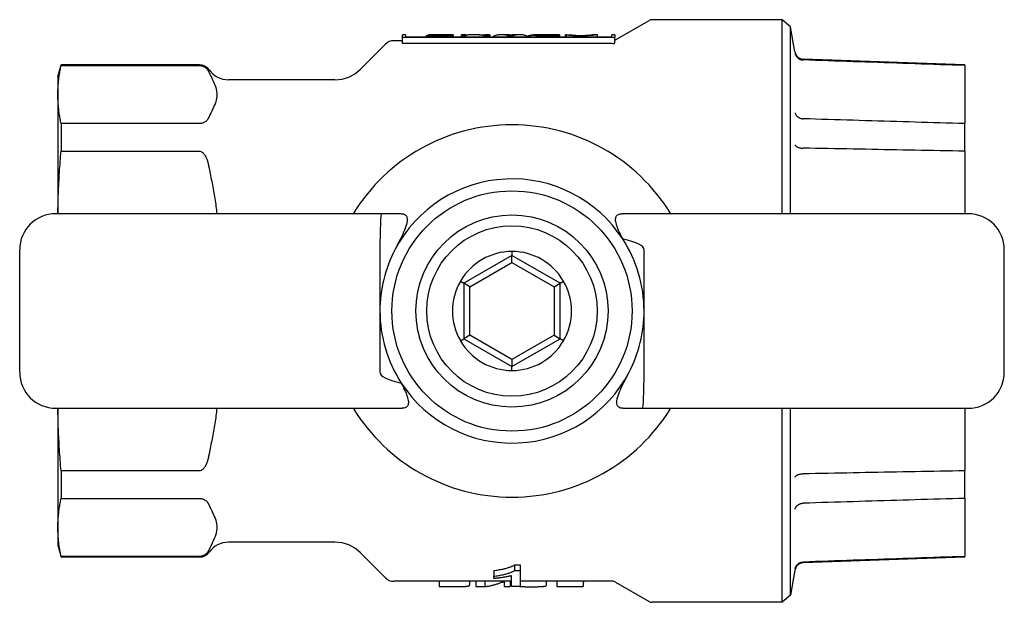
# Model space of a CAD drawing. Header units: millimetres. Extents: x 224 to 1586, y 44 to 350.
# Tile 3 of 4: x 282 to 364, y 302 to 350. Entities that reach past the tile are written whole.
import ezdxf

# ---------------------------------------------------------------- set-up
doc = ezdxf.new("R2010")
doc.units = ezdxf.units.MM
doc.layers.add('DETAIL', color=2, linetype='Continuous')

msp = doc.modelspace()

# ---------------------------------------------------------------- linework, layer by layer
at = {"layer": 'DETAIL'}
for p, q in [((331.276, 348.747), (334.075, 350.363)), ((345.155, 350.43), (334.325, 350.43)), ((345.155, 334.278), (345.155, 350.43)), ((345.859, 349.839), (345.155, 350.43)), ((345.859, 334.278), (345.859, 349.839)), ((346.228, 347.745), (345.859, 349.839)), ((313.528, 348.68), (312.824, 348.68)), ((313.796, 349.18), (313.528, 349.18)), ((313.528, 348.942), (313.528, 349.179)), ((331.232, 348.942), (313.528, 348.942)), ((313.528, 348.448), (313.528, 348.942)), ((313.796, 349.18), (313.796, 348.98)), ((330.964, 348.98), (313.796, 348.98)), ((315.595, 349.108), (315.527, 349.108)), ((315.527, 348.98), (315.527, 349.108)), ((315.595, 349.088), (315.595, 349.128)), ((315.595, 349.128), (317.372, 349.128)), ((317.767, 349.088), (315.595, 349.088)), ((315.595, 348.98), (315.595, 349.088)), ((315.707, 349.179), (315.707, 349.18)), ((317.767, 349.18), (315.707, 349.18)), ((317.372, 349.179), (315.707, 349.179)), ((315.707, 349.128), (315.707, 349.179)), ((317.372, 349.128), (317.372, 349.179)), ((317.767, 349.179), (317.767, 349.088)), ((317.767, 348.98), (317.767, 349.088)), ((318.821, 349.18), (318.441, 349.18)), ((318.441, 349.088), (318.441, 349.179)), ((318.821, 349.088), (318.441, 349.088)), ((318.441, 348.98), (318.441, 349.088)), ((318.821, 349.179), (318.821, 349.088)), ((318.821, 348.98), (318.821, 349.088)), ((319.916, 349.18), (319.46, 349.18)), ((320.807, 349.088), (320.401, 349.088)), ((320.401, 348.98), (320.401, 349.088)), ((320.427, 349.153), (320.427, 349.179)), ((320.807, 349.18), (320.427, 349.18)), ((320.807, 349.179), (320.807, 349.088)), ((320.807, 348.98), (320.807, 349.088)), ((321.121, 348.98), (321.121, 349.061)), ((322.181, 349.18), (321.773, 349.18)), ((322.319, 349.173), (322.791, 349.173)), ((322.776, 349.088), (322.347, 349.088)), ((322.347, 348.98), (322.347, 349.088)), ((322.776, 348.98), (322.776, 349.088)), ((323.315, 349.18), (322.929, 349.18)), ((323.927, 348.98), (323.927, 349.061)), ((323.98, 348.98), (323.98, 349.061)), ((324.222, 348.98), (324.222, 349.164)), ((326.623, 349.18), (324.48, 349.18)), ((326.227, 349.126), (325.275, 349.126)), ((326.623, 349.088), (325.292, 349.088)), ((325.373, 349.179), (326.227, 349.179)), ((326.227, 349.126), (326.227, 349.179)), ((326.623, 349.179), (326.623, 349.088)), ((326.623, 348.98), (326.623, 349.088)), ((327.173, 349.161), (327.12, 349.16)), ((327.12, 348.98), (327.12, 349.16)), ((327.173, 348.98), (327.173, 349.164)), ((329.772, 349.18), (329.363, 349.18)), ((329.773, 348.98), (329.773, 349.179)), ((330.964, 348.98), (330.964, 349.18)), ((331.232, 349.18), (330.964, 349.18)), ((331.232, 349.179), (331.232, 348.942)), ((331.232, 348.491), (331.232, 348.942)), ((310.039, 346.308), (312.117, 348.387)), ((331.026, 348.448), (313.528, 348.448)), ((360.37, 346.68), (346.896, 347.15)), ((346.902, 347.078), (346.896, 347.078)), ((284.84, 345.68), (285.108, 346.68)), ((285.108, 346.68), (285.108, 346.615)), ((296.624, 346.68), (285.108, 346.68)), ((285.108, 346.615), (296.624, 346.615)), ((360.37, 346.615), (360.37, 346.68)), ((360.37, 346.615), (360.37, 341.775)), ((284.84, 345.68), (284.84, 344.195)), ((307.918, 345.43), (299.06, 345.43)), ((284.84, 344.195), (284.84, 334.282)), ((285.108, 341.775), (285.108, 339.485)), ((296.624, 341.775), (285.108, 341.775)), ((360.37, 339.485), (360.37, 341.775)), ((285.108, 339.485), (296.624, 339.485)), ((360.37, 339.485), (360.37, 334.277)), ((285.145, 334.282), (284.672, 334.282)), ((311.778, 334.28), (285.145, 334.282)), ((313.423, 334.28), (311.778, 334.28)), ((360.176, 334.277), (331.821, 334.279)), ((360.649, 334.277), (360.176, 334.277)), ((281.66, 321.083), (281.661, 331.283)), ((311.661, 331.28), (311.66, 326.18)), ((322.66, 330.798), (318.66, 328.489)), ((322.66, 331.135), (322.66, 330.798)), ((326.66, 328.489), (322.66, 330.798)), ((322.66, 330.221), (322.66, 330.798)), ((333.66, 326.179), (333.661, 331.279)), ((363.66, 321.077), (363.661, 331.277)), ((319.16, 328.2), (322.66, 330.221)), ((322.66, 330.221), (326.16, 328.2)), ((318.369, 328.657), (318.66, 328.489)), ((318.66, 328.489), (318.66, 323.87)), ((319.16, 328.2), (318.66, 328.489)), ((319.16, 324.159), (319.16, 328.2)), ((326.16, 328.2), (326.66, 328.489)), ((326.16, 328.2), (326.16, 324.159)), ((326.66, 328.489), (326.952, 328.657)), ((326.66, 323.87), (326.66, 328.489)), ((311.66, 326.18), (311.66, 321.08)), ((333.66, 321.079), (333.66, 326.179)), ((319.16, 324.159), (318.66, 323.87)), ((322.66, 322.138), (319.16, 324.159)), ((326.16, 324.159), (322.66, 322.138)), ((326.16, 324.159), (326.66, 323.87)), ((318.369, 323.702), (318.66, 323.87)), ((318.66, 323.87), (322.66, 321.561)), ((322.66, 321.561), (326.66, 323.87)), ((326.952, 323.702), (326.66, 323.87)), ((322.66, 322.138), (322.66, 321.561)), ((322.66, 321.224), (322.66, 321.561)), ((284.671, 318.082), (285.144, 318.082)), ((284.84, 318.082), (284.84, 308.164)), ((285.144, 318.082), (313.5, 318.08)), ((331.897, 318.079), (333.542, 318.079)), ((333.542, 318.079), (360.175, 318.077)), ((345.155, 301.93), (345.155, 318.078)), ((345.859, 302.521), (345.859, 318.078)), ((360.175, 318.077), (360.648, 318.077)), ((360.37, 318.077), (360.37, 312.874)), ((285.108, 312.874), (285.108, 310.584)), ((296.624, 312.874), (285.108, 312.874)), ((360.37, 310.584), (360.37, 312.874)), ((285.108, 310.584), (296.624, 310.584)), ((360.37, 310.584), (360.37, 305.744)), ((284.84, 308.164), (284.84, 306.68)), ((307.918, 306.93), (299.06, 306.93)), ((284.84, 306.68), (285.108, 305.68)), ((310.039, 306.051), (312.117, 303.972)), ((285.108, 305.744), (285.108, 305.68)), ((296.624, 305.744), (285.108, 305.744)), ((296.624, 305.68), (285.108, 305.68)), ((360.37, 305.68), (346.896, 305.209)), ((346.896, 305.281), (346.902, 305.281)), ((360.37, 305.68), (360.37, 305.744)), ((321.134, 304.572), (321.134, 304.092)), ((322.867, 305.04), (323.343, 305.04)), ((322.867, 305.04), (322.867, 304.57)), ((322.867, 304.57), (323.343, 304.57)), ((323.343, 305.04), (323.343, 304.57)), ((323.343, 304.57), (323.343, 303.256)), ((346.228, 304.614), (345.859, 302.521)), ((322.606, 303.68), (312.824, 303.68)), ((316.604, 303.68), (316.604, 303.231)), ((319.132, 303.68), (319.132, 303.346)), ((319.638, 303.68), (319.638, 303.231)), ((320.393, 303.68), (320.393, 303.231)), ((321.134, 303.9), (321.134, 304.092)), ((322.004, 303.68), (322.004, 303.231)), ((322.5, 303.68), (322.5, 303.231)), ((322.606, 303.256), (322.606, 304.142)), ((331.026, 303.68), (323.343, 303.68)), ((325.499, 303.68), (325.499, 303.323)), ((326.406, 303.68), (326.406, 303.231)), ((328.601, 303.68), (328.601, 303.231)), ((328.623, 303.68), (328.623, 303.585)), ((331.276, 303.613), (334.075, 301.997)), ((316.604, 303.231), (317.609, 303.231)), ((319.638, 303.231), (320.393, 303.231)), ((322.004, 303.231), (322.5, 303.231)), ((323.343, 303.256), (322.606, 303.256)), ((323.281, 303.256), (323.281, 303.242)), ((326.406, 303.231), (328.601, 303.231)), ((345.155, 301.93), (334.325, 301.93)), ((345.859, 302.521), (345.155, 301.93))]:
    msp.add_line(p, q, dxfattribs=at)
at = {"layer": 'DETAIL', "flags": 128}
for points in [[(320.401, 349.088), (320.335, 349.1), (320.269, 349.112), (320.203, 349.122), (320.138, 349.132), (320.072, 349.141), (320.006, 349.149), (319.94, 349.156), (319.874, 349.162), (319.808, 349.167), (319.743, 349.171), (319.677, 349.175), (319.611, 349.177), (319.545, 349.179), (319.479, 349.179), (319.413, 349.179), (319.348, 349.178), (319.282, 349.176), (319.216, 349.173), (319.15, 349.17), (319.084, 349.165), (319.018, 349.159), (318.953, 349.153), (318.887, 349.146), (318.821, 349.137)], [(319.916, 349.18), (319.938, 349.179), (319.959, 349.179), (319.98, 349.179), (320.001, 349.179), (320.023, 349.178), (320.044, 349.178), (320.065, 349.177), (320.087, 349.177), (320.108, 349.176), (320.129, 349.175), (320.15, 349.174), (320.172, 349.173), (320.193, 349.172), (320.214, 349.17), (320.236, 349.169), (320.257, 349.168), (320.278, 349.166), (320.299, 349.164), (320.321, 349.163), (320.342, 349.161), (320.363, 349.159), (320.385, 349.157), (320.406, 349.155), (320.427, 349.153)], [(322.347, 349.088), (322.296, 349.103), (322.245, 349.118), (322.194, 349.13), (322.143, 349.141), (322.092, 349.151), (322.041, 349.16), (321.99, 349.166), (321.938, 349.172), (321.887, 349.176), (321.836, 349.178), (321.785, 349.179), (321.734, 349.179), (321.683, 349.177), (321.632, 349.174), (321.581, 349.169), (321.53, 349.163), (321.478, 349.155), (321.427, 349.146), (321.376, 349.136), (321.325, 349.124), (321.274, 349.11), (321.223, 349.095), (321.172, 349.079), (321.121, 349.061)], [(322.357, 349.169), (322.35, 349.17), (322.342, 349.171), (322.335, 349.172), (322.328, 349.172), (322.32, 349.173), (322.313, 349.174), (322.306, 349.174), (322.298, 349.175), (322.291, 349.176), (322.284, 349.176), (322.276, 349.177), (322.269, 349.177), (322.262, 349.177), (322.254, 349.178), (322.247, 349.178), (322.24, 349.178), (322.232, 349.179), (322.225, 349.179), (322.218, 349.179), (322.21, 349.179), (322.203, 349.179), (322.196, 349.179), (322.188, 349.179), (322.181, 349.18)], [(322.57, 349.124), (322.564, 349.126), (322.558, 349.129), (322.551, 349.131), (322.545, 349.133), (322.538, 349.135), (322.531, 349.137), (322.523, 349.139), (322.516, 349.141), (322.508, 349.143), (322.499, 349.145), (322.491, 349.147), (322.482, 349.149), (322.473, 349.151), (322.464, 349.153), (322.455, 349.155), (322.445, 349.156), (322.435, 349.158), (322.424, 349.16), (322.414, 349.162), (322.403, 349.163), (322.392, 349.165), (322.381, 349.166), (322.369, 349.168), (322.357, 349.169)], [(322.733, 349.167), (322.725, 349.166), (322.717, 349.165), (322.709, 349.163), (322.701, 349.162), (322.693, 349.161), (322.685, 349.159), (322.678, 349.158), (322.67, 349.156), (322.663, 349.155), (322.656, 349.153), (322.649, 349.151), (322.642, 349.15), (322.635, 349.148), (322.628, 349.146), (322.622, 349.144), (322.616, 349.142), (322.609, 349.14), (322.603, 349.138), (322.597, 349.136), (322.592, 349.134), (322.586, 349.131), (322.58, 349.129), (322.575, 349.127), (322.57, 349.124)], [(322.929, 349.18), (322.921, 349.179), (322.913, 349.179), (322.905, 349.179), (322.896, 349.179), (322.888, 349.179), (322.88, 349.179), (322.872, 349.178), (322.864, 349.178), (322.856, 349.178), (322.847, 349.177), (322.839, 349.177), (322.831, 349.176), (322.823, 349.176), (322.815, 349.175), (322.807, 349.175), (322.799, 349.174), (322.79, 349.173), (322.782, 349.173), (322.774, 349.172), (322.766, 349.171), (322.758, 349.17), (322.75, 349.169), (322.742, 349.168), (322.733, 349.167)], [(323.927, 349.061), (323.879, 349.079), (323.831, 349.095), (323.783, 349.11), (323.735, 349.124), (323.688, 349.136), (323.64, 349.146), (323.592, 349.155), (323.544, 349.163), (323.496, 349.169), (323.448, 349.174), (323.4, 349.177), (323.352, 349.179), (323.304, 349.179), (323.256, 349.178), (323.208, 349.176), (323.16, 349.172), (323.112, 349.166), (323.064, 349.16), (323.016, 349.151), (322.968, 349.141), (322.92, 349.13), (322.872, 349.118), (322.824, 349.103), (322.776, 349.088)], [(324.222, 349.111), (324.212, 349.109), (324.202, 349.107), (324.192, 349.105), (324.181, 349.104), (324.171, 349.102), (324.161, 349.1), (324.151, 349.098), (324.141, 349.096), (324.131, 349.094), (324.121, 349.092), (324.111, 349.09), (324.101, 349.088), (324.091, 349.086), (324.081, 349.084), (324.071, 349.081), (324.06, 349.079), (324.05, 349.077), (324.04, 349.075), (324.03, 349.073), (324.02, 349.07), (324.01, 349.068), (324, 349.066), (323.99, 349.064), (323.98, 349.061)], [(324.222, 349.164), (324.222, 349.165), (324.224, 349.167), (324.226, 349.168), (324.229, 349.169), (324.233, 349.17), (324.238, 349.171), (324.244, 349.172), (324.25, 349.173), (324.258, 349.174), (324.267, 349.175), (324.276, 349.176), (324.286, 349.176), (324.297, 349.177), (324.309, 349.177), (324.322, 349.178), (324.336, 349.178), (324.351, 349.179), (324.367, 349.179), (324.383, 349.179), (324.401, 349.179), (324.419, 349.179), (324.438, 349.179), (324.458, 349.179), (324.48, 349.18)], [(325.292, 349.088), (325.194, 349.088), (325.102, 349.089), (325.017, 349.089), (324.937, 349.09), (324.864, 349.092), (324.797, 349.094), (324.735, 349.096), (324.68, 349.098), (324.629, 349.101), (324.58, 349.104), (324.535, 349.107), (324.492, 349.111), (324.451, 349.116), (324.414, 349.12), (324.379, 349.125), (324.346, 349.129), (324.317, 349.134), (324.292, 349.139), (324.27, 349.144), (324.253, 349.148), (324.239, 349.152), (324.23, 349.156), (324.224, 349.16), (324.222, 349.164)], [(324.631, 349.164), (324.632, 349.165), (324.636, 349.167), (324.642, 349.169), (324.651, 349.17), (324.662, 349.172), (324.676, 349.173), (324.692, 349.174), (324.711, 349.175), (324.732, 349.176), (324.756, 349.176), (324.781, 349.177), (324.809, 349.177), (324.84, 349.178), (324.873, 349.178), (324.908, 349.178), (324.945, 349.179), (324.985, 349.179), (325.029, 349.179), (325.077, 349.179), (325.129, 349.179), (325.184, 349.179), (325.244, 349.179), (325.307, 349.179), (325.373, 349.179)], [(325.275, 349.126), (325.221, 349.126), (325.169, 349.126), (325.119, 349.127), (325.073, 349.128), (325.028, 349.128), (324.986, 349.129), (324.947, 349.131), (324.91, 349.132), (324.875, 349.133), (324.843, 349.135), (324.813, 349.137), (324.786, 349.139), (324.761, 349.141), (324.739, 349.143), (324.718, 349.145), (324.7, 349.147), (324.684, 349.149), (324.67, 349.151), (324.658, 349.153), (324.648, 349.155), (324.64, 349.158), (324.635, 349.16), (324.632, 349.162), (324.631, 349.164)], [(327.173, 349.164), (327.189, 349.164), (327.205, 349.164), (327.222, 349.164), (327.238, 349.165), (327.254, 349.165), (327.271, 349.165), (327.287, 349.165), (327.303, 349.165), (327.32, 349.166), (327.336, 349.166), (327.352, 349.166), (327.369, 349.166), (327.385, 349.166), (327.402, 349.167), (327.418, 349.167), (327.434, 349.167), (327.451, 349.167), (327.467, 349.167), (327.483, 349.167), (327.5, 349.168), (327.516, 349.168), (327.532, 349.168), (327.549, 349.168), (327.565, 349.168)], [(328.357, 349.081), (328.283, 349.081), (328.211, 349.082), (328.142, 349.083), (328.074, 349.084), (328.008, 349.086), (327.944, 349.088), (327.882, 349.091), (327.822, 349.094), (327.764, 349.098), (327.708, 349.101), (327.653, 349.105), (327.601, 349.11), (327.551, 349.114), (327.504, 349.119), (327.459, 349.123), (327.417, 349.128), (327.377, 349.133), (327.34, 349.137), (327.306, 349.142), (327.274, 349.147), (327.245, 349.151), (327.218, 349.156), (327.194, 349.16), (327.173, 349.164)], [(327.565, 349.168), (327.583, 349.166), (327.603, 349.163), (327.623, 349.16), (327.645, 349.158), (327.669, 349.155), (327.693, 349.152), (327.719, 349.149), (327.746, 349.146), (327.775, 349.143), (327.804, 349.141), (327.835, 349.138), (327.868, 349.136), (327.901, 349.134), (327.937, 349.132), (327.973, 349.13), (328.011, 349.128), (328.051, 349.127), (328.091, 349.125), (328.134, 349.124), (328.177, 349.123), (328.223, 349.123), (328.269, 349.122), (328.317, 349.122), (328.367, 349.122)], [(329.772, 349.18), (329.766, 349.179), (329.755, 349.177), (329.738, 349.175), (329.716, 349.171), (329.689, 349.167), (329.657, 349.162), (329.619, 349.157), (329.576, 349.151), (329.528, 349.145), (329.476, 349.139), (329.419, 349.132), (329.358, 349.126), (329.292, 349.12), (329.222, 349.114), (329.147, 349.108), (329.067, 349.103), (328.985, 349.098), (328.901, 349.093), (328.815, 349.09), (328.727, 349.087), (328.637, 349.084), (328.546, 349.082), (328.452, 349.081), (328.357, 349.081)], [(328.367, 349.122), (328.448, 349.122), (328.526, 349.123), (328.601, 349.124), (328.673, 349.125), (328.741, 349.128), (328.806, 349.13), (328.867, 349.133), (328.926, 349.136), (328.98, 349.14), (329.031, 349.144), (329.078, 349.147), (329.121, 349.151), (329.16, 349.155), (329.195, 349.159), (329.226, 349.162), (329.254, 349.165), (329.277, 349.169), (329.298, 349.171), (329.315, 349.174), (329.33, 349.176), (329.343, 349.177), (329.352, 349.179), (329.359, 349.179), (329.363, 349.18)], [(346.232, 347.639), (346.241, 347.601), (346.251, 347.564), (346.264, 347.527), (346.278, 347.491), (346.295, 347.456), (346.313, 347.422), (346.334, 347.389), (346.356, 347.358), (346.381, 347.327), (346.406, 347.298), (346.434, 347.27), (346.463, 347.244), (346.494, 347.22), (346.525, 347.197), (346.559, 347.176), (346.593, 347.157), (346.628, 347.14), (346.665, 347.125), (346.702, 347.112), (346.74, 347.101), (346.778, 347.092), (346.817, 347.085), (346.857, 347.081), (346.896, 347.078)], [(360.37, 346.615), (359.855, 346.633), (359.34, 346.651), (358.824, 346.669), (358.308, 346.686), (357.792, 346.704), (357.276, 346.722), (356.76, 346.74), (356.243, 346.757), (355.726, 346.775), (355.209, 346.793), (354.691, 346.811), (354.174, 346.828), (353.656, 346.846), (353.138, 346.864), (352.619, 346.882), (352.101, 346.9), (351.582, 346.918), (351.063, 346.935), (350.544, 346.953), (350.024, 346.971), (349.505, 346.989), (348.985, 347.007), (348.464, 347.025), (347.944, 347.042), (347.423, 347.06), (346.902, 347.078)], [(284.84, 344.195), (284.841, 344.295), (284.842, 344.394), (284.844, 344.494), (284.848, 344.593), (284.852, 344.692), (284.857, 344.792), (284.863, 344.891), (284.87, 344.991), (284.878, 345.09), (284.887, 345.19), (284.896, 345.29), (284.907, 345.39), (284.918, 345.49), (284.931, 345.591), (284.944, 345.692), (284.959, 345.793), (284.974, 345.894), (284.99, 345.996), (285.007, 346.098), (285.026, 346.201), (285.045, 346.304), (285.065, 346.407), (285.086, 346.511), (285.108, 346.615)], [(296.624, 346.615), (296.7, 346.612), (296.772, 346.602), (296.838, 346.586), (296.899, 346.567), (296.95, 346.547), (296.997, 346.525), (297.04, 346.501), (297.08, 346.476), (297.118, 346.45), (297.152, 346.424), (297.184, 346.396), (297.213, 346.368), (297.24, 346.34), (297.264, 346.311), (297.287, 346.283), (297.308, 346.255), (297.328, 346.227), (297.346, 346.2), (297.363, 346.173), (297.379, 346.146), (297.395, 346.118), (297.409, 346.09), (297.423, 346.062), (297.436, 346.034)], [(297.436, 346.034), (297.505, 345.884), (297.577, 345.732), (297.651, 345.578), (297.725, 345.422), (297.796, 345.266), (297.864, 345.109), (297.926, 344.953), (297.981, 344.798), (298.027, 344.644), (298.062, 344.491), (298.084, 344.342), (298.092, 344.195), (298.084, 344.049), (298.062, 343.899), (298.027, 343.747), (297.981, 343.593), (297.926, 343.437), (297.864, 343.281), (297.796, 343.125), (297.725, 342.968), (297.651, 342.813), (297.577, 342.659), (297.505, 342.506), (297.436, 342.356)], [(285.108, 341.775), (285.086, 341.879), (285.065, 341.983), (285.045, 342.087), (285.026, 342.19), (285.007, 342.292), (284.99, 342.394), (284.974, 342.496), (284.959, 342.597), (284.944, 342.699), (284.931, 342.799), (284.918, 342.9), (284.907, 343), (284.896, 343.1), (284.887, 343.2), (284.878, 343.3), (284.87, 343.4), (284.863, 343.499), (284.857, 343.599), (284.852, 343.698), (284.848, 343.797), (284.844, 343.897), (284.842, 343.996), (284.841, 344.096), (284.84, 344.195)], [(297.436, 342.356), (297.423, 342.328), (297.409, 342.3), (297.395, 342.272), (297.379, 342.245), (297.363, 342.217), (297.346, 342.19), (297.328, 342.163), (297.308, 342.136), (297.287, 342.108), (297.264, 342.079), (297.24, 342.051), (297.213, 342.022), (297.184, 341.994), (297.152, 341.967), (297.118, 341.94), (297.08, 341.914), (297.04, 341.889), (296.997, 341.866), (296.95, 341.844), (296.899, 341.823), (296.838, 341.804), (296.772, 341.789), (296.7, 341.779), (296.624, 341.775)], [(346.232, 342.688), (346.241, 342.654), (346.251, 342.622), (346.264, 342.589), (346.278, 342.557), (346.295, 342.526), (346.313, 342.496), (346.334, 342.467), (346.356, 342.438), (346.381, 342.411), (346.406, 342.385), (346.434, 342.36), (346.463, 342.336), (346.494, 342.314), (346.525, 342.294), (346.559, 342.275), (346.593, 342.257), (346.628, 342.241), (346.665, 342.227), (346.702, 342.215), (346.74, 342.204), (346.778, 342.196), (346.817, 342.189), (346.857, 342.184), (346.896, 342.181)], [(346.896, 342.181), (346.896, 342.181), (346.897, 342.181), (346.897, 342.181), (346.897, 342.181), (346.897, 342.181), (346.898, 342.181), (346.898, 342.181), (346.898, 342.181), (346.899, 342.181), (346.899, 342.181), (346.899, 342.181), (346.899, 342.181), (346.9, 342.181), (346.9, 342.181), (346.9, 342.181), (346.9, 342.181), (346.901, 342.181), (346.901, 342.181), (346.901, 342.181), (346.901, 342.181), (346.902, 342.181), (346.902, 342.181), (346.902, 342.181), (346.902, 342.181)], [(360.37, 341.775), (359.855, 341.79), (359.34, 341.806), (358.824, 341.821), (358.308, 341.837), (357.792, 341.853), (357.276, 341.868), (356.76, 341.884), (356.243, 341.899), (355.726, 341.915), (355.209, 341.931), (354.691, 341.946), (354.174, 341.962), (353.656, 341.977), (353.138, 341.993), (352.619, 342.009), (352.101, 342.024), (351.582, 342.04), (351.063, 342.056), (350.544, 342.071), (350.024, 342.087), (349.505, 342.103), (348.985, 342.118), (348.464, 342.134), (347.944, 342.15), (347.423, 342.165), (346.902, 342.181)], [(284.844, 334.282), (284.846, 334.496), (284.849, 334.709), (284.853, 334.922), (284.858, 335.135), (284.864, 335.349), (284.87, 335.562), (284.877, 335.776), (284.884, 335.99), (284.893, 336.205), (284.902, 336.419), (284.912, 336.634), (284.922, 336.85), (284.934, 337.066), (284.946, 337.282), (284.959, 337.499), (284.972, 337.717), (284.987, 337.935), (285.002, 338.154), (285.017, 338.374), (285.034, 338.594), (285.051, 338.815), (285.07, 339.038), (285.089, 339.261), (285.108, 339.485)], [(296.624, 339.485), (296.7, 339.476), (296.772, 339.452), (296.838, 339.415), (296.899, 339.368), (296.95, 339.318), (296.997, 339.266), (297.04, 339.209), (297.08, 339.149), (297.118, 339.086), (297.152, 339.022), (297.184, 338.955), (297.213, 338.887), (297.24, 338.819), (297.264, 338.75), (297.287, 338.682), (297.308, 338.614), (297.328, 338.548), (297.346, 338.483), (297.363, 338.417), (297.379, 338.35), (297.395, 338.284), (297.409, 338.217), (297.423, 338.149), (297.436, 338.081)], [(346.232, 340.019), (346.241, 339.999), (346.251, 339.979), (346.264, 339.96), (346.278, 339.941), (346.295, 339.923), (346.313, 339.905), (346.334, 339.888), (346.356, 339.871), (346.381, 339.855), (346.406, 339.84), (346.434, 339.826), (346.463, 339.813), (346.494, 339.8), (346.525, 339.789), (346.559, 339.779), (346.593, 339.769), (346.628, 339.761), (346.665, 339.753), (346.702, 339.747), (346.74, 339.742), (346.778, 339.738), (346.817, 339.735), (346.857, 339.734), (346.896, 339.733)], [(346.902, 339.733), (346.902, 339.733), (346.902, 339.733), (346.902, 339.733), (346.901, 339.733), (346.901, 339.733), (346.901, 339.733), (346.901, 339.733), (346.9, 339.733), (346.9, 339.733), (346.9, 339.733), (346.9, 339.733), (346.899, 339.733), (346.899, 339.733), (346.899, 339.733), (346.899, 339.733), (346.898, 339.733), (346.898, 339.733), (346.898, 339.733), (346.897, 339.733), (346.897, 339.733), (346.897, 339.733), (346.897, 339.733), (346.896, 339.733), (346.896, 339.733)], [(360.37, 339.485), (359.855, 339.494), (359.34, 339.504), (358.824, 339.514), (358.308, 339.523), (357.792, 339.533), (357.276, 339.542), (356.76, 339.552), (356.243, 339.561), (355.726, 339.571), (355.209, 339.58), (354.691, 339.59), (354.174, 339.599), (353.656, 339.609), (353.138, 339.618), (352.619, 339.628), (352.101, 339.638), (351.582, 339.647), (351.063, 339.657), (350.544, 339.666), (350.024, 339.676), (349.505, 339.685), (348.985, 339.695), (348.464, 339.705), (347.944, 339.714), (347.423, 339.724), (346.902, 339.733)], [(297.436, 338.081), (297.465, 337.928), (297.494, 337.774), (297.524, 337.618), (297.555, 337.462), (297.586, 337.304), (297.618, 337.146), (297.649, 336.988), (297.681, 336.828), (297.712, 336.668), (297.743, 336.508), (297.774, 336.348), (297.803, 336.187), (297.833, 336.026), (297.861, 335.865), (297.888, 335.705), (297.915, 335.544), (297.94, 335.384), (297.963, 335.225), (297.985, 335.066), (298.006, 334.907), (298.024, 334.749), (298.041, 334.592), (298.055, 334.436), (298.068, 334.281)], [(313.423, 334.28), (313.522, 334.275), (313.613, 334.258), (313.693, 334.229), (313.764, 334.189), (313.823, 334.135), (313.869, 334.067), (313.903, 333.985), (313.924, 333.889), (313.93, 333.78), (313.922, 333.657), (313.899, 333.523), (313.864, 333.38), (313.818, 333.229), (313.764, 333.074), (313.703, 332.916), (313.634, 332.751), (313.559, 332.58), (313.477, 332.403), (313.391, 332.221), (313.3, 332.036), (313.206, 331.848), (313.11, 331.658), (313.013, 331.469), (312.914, 331.28)], [(331.877, 332.183), (331.803, 332.331), (331.731, 332.476), (331.663, 332.618), (331.599, 332.757), (331.54, 332.891), (331.486, 333.02), (331.436, 333.148), (331.392, 333.274), (331.354, 333.395), (331.324, 333.511), (331.302, 333.621), (331.29, 333.724), (331.288, 333.818), (331.296, 333.903), (331.314, 333.98), (331.341, 334.047), (331.376, 334.105), (331.419, 334.153), (331.47, 334.193), (331.528, 334.224), (331.593, 334.249), (331.663, 334.266), (331.74, 334.276), (331.821, 334.279)], [(322.66, 331.136), (322.66, 331.136), (322.659, 331.136), (322.658, 331.136), (322.657, 331.136), (322.657, 331.136), (322.656, 331.136), (322.655, 331.136), (322.655, 331.136), (322.654, 331.136), (322.653, 331.136), (322.653, 331.136), (322.652, 331.136), (322.651, 331.136), (322.65, 331.136), (322.65, 331.136), (322.649, 331.136), (322.648, 331.136), (322.648, 331.136), (322.647, 331.136), (322.646, 331.136), (322.645, 331.136), (322.645, 331.136), (322.644, 331.136), (322.643, 331.136)], [(322.677, 331.136), (322.676, 331.136), (322.676, 331.136), (322.675, 331.136), (322.674, 331.136), (322.674, 331.136), (322.673, 331.136), (322.672, 331.136), (322.671, 331.136), (322.671, 331.136), (322.67, 331.136), (322.669, 331.136), (322.669, 331.136), (322.668, 331.136), (322.667, 331.136), (322.667, 331.136), (322.666, 331.136), (322.665, 331.136), (322.664, 331.136), (322.664, 331.136), (322.663, 331.136), (322.662, 331.136), (322.662, 331.136), (322.661, 331.136), (322.66, 331.136)], [(318.368, 328.658), (318.368, 328.657), (318.367, 328.656), (318.367, 328.656), (318.367, 328.655), (318.366, 328.655), (318.366, 328.654), (318.366, 328.653), (318.365, 328.653), (318.365, 328.652), (318.364, 328.652), (318.364, 328.651), (318.364, 328.65), (318.363, 328.65), (318.363, 328.649), (318.363, 328.649), (318.362, 328.648), (318.362, 328.647), (318.362, 328.647), (318.361, 328.646), (318.361, 328.646), (318.361, 328.645), (318.36, 328.644), (318.36, 328.644), (318.36, 328.643)], [(318.376, 328.672), (318.376, 328.672), (318.376, 328.671), (318.375, 328.67), (318.375, 328.67), (318.375, 328.669), (318.374, 328.669), (318.374, 328.668), (318.374, 328.667), (318.373, 328.667), (318.373, 328.666), (318.373, 328.666), (318.372, 328.665), (318.372, 328.664), (318.371, 328.664), (318.371, 328.663), (318.371, 328.662), (318.37, 328.662), (318.37, 328.661), (318.37, 328.661), (318.369, 328.66), (318.369, 328.659), (318.369, 328.659), (318.368, 328.658), (318.368, 328.658)], [(326.952, 328.658), (326.952, 328.658), (326.952, 328.659), (326.951, 328.659), (326.951, 328.66), (326.951, 328.661), (326.95, 328.661), (326.95, 328.662), (326.95, 328.662), (326.949, 328.663), (326.949, 328.664), (326.949, 328.664), (326.948, 328.665), (326.948, 328.666), (326.948, 328.666), (326.947, 328.667), (326.947, 328.667), (326.947, 328.668), (326.946, 328.669), (326.946, 328.669), (326.946, 328.67), (326.945, 328.67), (326.945, 328.671), (326.944, 328.672), (326.944, 328.672)], [(326.961, 328.643), (326.961, 328.644), (326.96, 328.644), (326.96, 328.645), (326.96, 328.646), (326.959, 328.646), (326.959, 328.647), (326.959, 328.647), (326.958, 328.648), (326.958, 328.649), (326.957, 328.649), (326.957, 328.65), (326.957, 328.65), (326.956, 328.651), (326.956, 328.652), (326.956, 328.652), (326.955, 328.653), (326.955, 328.653), (326.955, 328.654), (326.954, 328.655), (326.954, 328.655), (326.953, 328.656), (326.953, 328.656), (326.953, 328.657), (326.952, 328.658)], [(318.36, 323.716), (318.36, 323.715), (318.36, 323.715), (318.361, 323.714), (318.361, 323.714), (318.361, 323.713), (318.362, 323.712), (318.362, 323.712), (318.362, 323.711), (318.363, 323.71), (318.363, 323.71), (318.363, 323.709), (318.364, 323.709), (318.364, 323.708), (318.364, 323.707), (318.365, 323.707), (318.365, 323.706), (318.366, 323.706), (318.366, 323.705), (318.366, 323.704), (318.367, 323.704), (318.367, 323.703), (318.367, 323.703), (318.368, 323.702), (318.368, 323.701)], [(318.368, 323.702), (318.368, 323.701), (318.369, 323.7), (318.369, 323.7), (318.369, 323.699), (318.37, 323.698), (318.37, 323.698), (318.37, 323.697), (318.371, 323.697), (318.371, 323.696), (318.371, 323.695), (318.372, 323.695), (318.372, 323.694), (318.373, 323.693), (318.373, 323.693), (318.373, 323.692), (318.374, 323.692), (318.374, 323.691), (318.374, 323.69), (318.375, 323.69), (318.375, 323.689), (318.375, 323.689), (318.376, 323.688), (318.376, 323.687), (318.376, 323.687)], [(326.944, 323.687), (326.944, 323.687), (326.945, 323.688), (326.945, 323.689), (326.946, 323.689), (326.946, 323.69), (326.946, 323.69), (326.947, 323.691), (326.947, 323.692), (326.947, 323.692), (326.948, 323.693), (326.948, 323.693), (326.948, 323.694), (326.949, 323.695), (326.949, 323.695), (326.949, 323.696), (326.95, 323.697), (326.95, 323.697), (326.95, 323.698), (326.951, 323.698), (326.951, 323.699), (326.951, 323.7), (326.952, 323.7), (326.952, 323.701), (326.952, 323.702)], [(326.952, 323.701), (326.953, 323.702), (326.953, 323.703), (326.953, 323.703), (326.954, 323.704), (326.954, 323.704), (326.955, 323.705), (326.955, 323.706), (326.955, 323.706), (326.956, 323.707), (326.956, 323.707), (326.956, 323.708), (326.957, 323.709), (326.957, 323.709), (326.957, 323.71), (326.958, 323.71), (326.958, 323.711), (326.959, 323.712), (326.959, 323.712), (326.959, 323.713), (326.96, 323.714), (326.96, 323.714), (326.96, 323.715), (326.961, 323.715), (326.961, 323.716)], [(322.643, 321.223), (322.644, 321.223), (322.645, 321.223), (322.645, 321.223), (322.646, 321.223), (322.647, 321.223), (322.648, 321.223), (322.648, 321.223), (322.649, 321.223), (322.65, 321.223), (322.65, 321.223), (322.651, 321.223), (322.652, 321.223), (322.653, 321.223), (322.653, 321.223), (322.654, 321.223), (322.655, 321.223), (322.655, 321.223), (322.656, 321.223), (322.657, 321.223), (322.657, 321.223), (322.658, 321.223), (322.659, 321.223), (322.66, 321.223), (322.66, 321.223)], [(322.66, 321.223), (322.661, 321.223), (322.662, 321.223), (322.662, 321.223), (322.663, 321.223), (322.664, 321.223), (322.664, 321.223), (322.665, 321.223), (322.666, 321.223), (322.667, 321.223), (322.667, 321.223), (322.668, 321.223), (322.669, 321.223), (322.669, 321.223), (322.67, 321.223), (322.671, 321.223), (322.671, 321.223), (322.672, 321.223), (322.673, 321.223), (322.674, 321.223), (322.674, 321.223), (322.675, 321.223), (322.676, 321.223), (322.676, 321.223), (322.677, 321.223)], [(331.897, 318.079), (331.798, 318.085), (331.708, 318.101), (331.627, 318.13), (331.557, 318.17), (331.498, 318.224), (331.451, 318.292), (331.417, 318.374), (331.397, 318.47), (331.39, 318.579), (331.399, 318.702), (331.422, 318.836), (331.457, 318.979), (331.502, 319.13), (331.557, 319.285), (331.618, 319.443), (331.686, 319.608), (331.762, 319.779), (331.843, 319.956), (331.93, 320.138), (332.021, 320.323), (332.114, 320.511), (332.21, 320.701), (332.308, 320.89), (332.406, 321.079)], [(313.443, 320.176), (313.518, 320.028), (313.59, 319.883), (313.657, 319.741), (313.721, 319.602), (313.78, 319.469), (313.835, 319.339), (313.884, 319.211), (313.928, 319.086), (313.966, 318.964), (313.996, 318.848), (314.018, 318.738), (314.03, 318.635), (314.032, 318.541), (314.024, 318.456), (314.007, 318.379), (313.98, 318.312), (313.945, 318.254), (313.901, 318.206), (313.851, 318.166), (313.793, 318.135), (313.728, 318.11), (313.657, 318.093), (313.581, 318.083), (313.5, 318.08)], [(285.108, 312.874), (285.088, 313.098), (285.07, 313.322), (285.051, 313.544), (285.034, 313.766), (285.017, 313.987), (285.002, 314.207), (284.986, 314.426), (284.972, 314.644), (284.959, 314.862), (284.946, 315.079), (284.934, 315.296), (284.922, 315.512), (284.912, 315.728), (284.902, 315.943), (284.893, 316.158), (284.884, 316.373), (284.877, 316.587), (284.87, 316.801), (284.864, 317.015), (284.858, 317.228), (284.853, 317.442), (284.849, 317.655), (284.846, 317.869), (284.844, 318.082)], [(298.068, 318.081), (298.056, 317.926), (298.041, 317.77), (298.025, 317.613), (298.006, 317.455), (297.986, 317.296), (297.964, 317.137), (297.94, 316.977), (297.915, 316.817), (297.889, 316.657), (297.861, 316.496), (297.833, 316.335), (297.804, 316.174), (297.774, 316.013), (297.743, 315.853), (297.712, 315.692), (297.681, 315.532), (297.649, 315.373), (297.618, 315.214), (297.587, 315.055), (297.555, 314.898), (297.525, 314.741), (297.494, 314.586), (297.465, 314.431), (297.436, 314.278)], [(297.436, 314.278), (297.423, 314.21), (297.409, 314.142), (297.395, 314.075), (297.379, 314.009), (297.363, 313.942), (297.346, 313.876), (297.328, 313.811), (297.308, 313.745), (297.287, 313.677), (297.264, 313.609), (297.24, 313.54), (297.213, 313.472), (297.184, 313.404), (297.152, 313.338), (297.118, 313.273), (297.08, 313.21), (297.04, 313.15), (296.997, 313.094), (296.95, 313.041), (296.899, 312.991), (296.838, 312.944), (296.772, 312.907), (296.7, 312.883), (296.624, 312.874)], [(346.232, 312.34), (346.241, 312.36), (346.251, 312.38), (346.264, 312.399), (346.278, 312.418), (346.295, 312.436), (346.313, 312.454), (346.334, 312.471), (346.356, 312.488), (346.381, 312.504), (346.406, 312.519), (346.434, 312.533), (346.463, 312.546), (346.494, 312.559), (346.525, 312.57), (346.559, 312.581), (346.593, 312.59), (346.628, 312.598), (346.665, 312.606), (346.702, 312.612), (346.74, 312.617), (346.778, 312.621), (346.817, 312.624), (346.857, 312.625), (346.896, 312.626)], [(346.896, 312.626), (346.896, 312.626), (346.897, 312.626), (346.897, 312.626), (346.897, 312.626), (346.897, 312.626), (346.898, 312.626), (346.898, 312.626), (346.898, 312.626), (346.899, 312.626), (346.899, 312.626), (346.899, 312.626), (346.899, 312.626), (346.9, 312.626), (346.9, 312.626), (346.9, 312.626), (346.9, 312.626), (346.901, 312.626), (346.901, 312.626), (346.901, 312.626), (346.901, 312.626), (346.902, 312.626), (346.902, 312.626), (346.902, 312.626), (346.902, 312.626)], [(360.37, 312.874), (359.855, 312.865), (359.34, 312.855), (358.824, 312.846), (358.308, 312.836), (357.792, 312.826), (357.276, 312.817), (356.76, 312.807), (356.243, 312.798), (355.726, 312.788), (355.209, 312.779), (354.691, 312.769), (354.174, 312.76), (353.656, 312.75), (353.138, 312.741), (352.619, 312.731), (352.101, 312.722), (351.582, 312.712), (351.063, 312.702), (350.544, 312.693), (350.024, 312.683), (349.505, 312.674), (348.985, 312.664), (348.464, 312.655), (347.944, 312.645), (347.423, 312.635), (346.902, 312.626)], [(284.84, 308.164), (284.841, 308.263), (284.842, 308.363), (284.844, 308.462), (284.848, 308.562), (284.852, 308.661), (284.857, 308.76), (284.863, 308.86), (284.87, 308.959), (284.878, 309.059), (284.887, 309.159), (284.896, 309.259), (284.907, 309.359), (284.918, 309.459), (284.931, 309.56), (284.944, 309.66), (284.959, 309.762), (284.974, 309.863), (284.99, 309.965), (285.007, 310.067), (285.026, 310.169), (285.045, 310.272), (285.065, 310.376), (285.086, 310.48), (285.108, 310.584)], [(296.624, 310.584), (296.7, 310.58), (296.772, 310.57), (296.838, 310.555), (296.899, 310.536), (296.95, 310.515), (296.997, 310.493), (297.04, 310.47), (297.08, 310.445), (297.118, 310.419), (297.152, 310.392), (297.184, 310.365), (297.213, 310.337), (297.24, 310.308), (297.264, 310.28), (297.287, 310.252), (297.308, 310.224), (297.328, 310.196), (297.346, 310.169), (297.363, 310.142), (297.379, 310.114), (297.395, 310.087), (297.409, 310.059), (297.423, 310.031), (297.436, 310.003)], [(297.436, 310.003), (297.505, 309.853), (297.577, 309.7), (297.651, 309.546), (297.725, 309.391), (297.796, 309.234), (297.864, 309.078), (297.926, 308.922), (297.981, 308.766), (298.027, 308.612), (298.062, 308.46), (298.084, 308.311), (298.092, 308.164), (298.084, 308.017), (298.062, 307.868), (298.027, 307.715), (297.981, 307.561), (297.926, 307.406), (297.864, 307.25), (297.796, 307.093), (297.725, 306.937), (297.651, 306.782), (297.577, 306.627), (297.505, 306.475), (297.436, 306.325)], [(346.232, 309.671), (346.241, 309.705), (346.251, 309.738), (346.264, 309.77), (346.278, 309.802), (346.295, 309.833), (346.313, 309.863), (346.334, 309.893), (346.356, 309.921), (346.381, 309.948), (346.406, 309.974), (346.434, 309.999), (346.463, 310.023), (346.494, 310.045), (346.525, 310.065), (346.559, 310.084), (346.593, 310.102), (346.628, 310.118), (346.665, 310.132), (346.702, 310.144), (346.74, 310.155), (346.778, 310.163), (346.817, 310.17), (346.857, 310.175), (346.896, 310.178)], [(346.902, 310.178), (346.902, 310.178), (346.902, 310.178), (346.902, 310.178), (346.901, 310.178), (346.901, 310.178), (346.901, 310.178), (346.901, 310.178), (346.9, 310.178), (346.9, 310.178), (346.9, 310.178), (346.9, 310.178), (346.899, 310.178), (346.899, 310.178), (346.899, 310.178), (346.899, 310.178), (346.898, 310.178), (346.898, 310.178), (346.898, 310.178), (346.897, 310.178), (346.897, 310.178), (346.897, 310.178), (346.897, 310.178), (346.896, 310.178), (346.896, 310.178)], [(360.37, 310.584), (359.855, 310.569), (359.34, 310.553), (358.824, 310.538), (358.308, 310.522), (357.792, 310.506), (357.276, 310.491), (356.76, 310.475), (356.243, 310.46), (355.726, 310.444), (355.209, 310.429), (354.691, 310.413), (354.174, 310.397), (353.656, 310.382), (353.138, 310.366), (352.619, 310.35), (352.101, 310.335), (351.582, 310.319), (351.063, 310.303), (350.544, 310.288), (350.024, 310.272), (349.505, 310.256), (348.985, 310.241), (348.464, 310.225), (347.944, 310.209), (347.423, 310.194), (346.902, 310.178)], [(285.108, 305.744), (285.086, 305.848), (285.065, 305.952), (285.045, 306.055), (285.026, 306.158), (285.007, 306.261), (284.99, 306.363), (284.974, 306.465), (284.959, 306.566), (284.944, 306.667), (284.931, 306.768), (284.918, 306.869), (284.907, 306.969), (284.896, 307.069), (284.887, 307.169), (284.878, 307.269), (284.87, 307.368), (284.863, 307.468), (284.857, 307.567), (284.852, 307.667), (284.848, 307.766), (284.844, 307.866), (284.842, 307.965), (284.841, 308.064), (284.84, 308.164)], [(297.436, 306.325), (297.423, 306.297), (297.409, 306.269), (297.395, 306.241), (297.379, 306.213), (297.363, 306.186), (297.346, 306.159), (297.328, 306.132), (297.308, 306.104), (297.287, 306.076), (297.264, 306.048), (297.24, 306.019), (297.213, 305.991), (297.184, 305.963), (297.152, 305.936), (297.118, 305.909), (297.08, 305.883), (297.04, 305.858), (296.997, 305.834), (296.95, 305.813), (296.899, 305.792), (296.838, 305.773), (296.772, 305.757), (296.7, 305.747), (296.624, 305.744)], [(346.232, 304.721), (346.241, 304.758), (346.251, 304.795), (346.264, 304.832), (346.278, 304.868), (346.295, 304.903), (346.313, 304.937), (346.334, 304.97), (346.356, 305.001), (346.381, 305.032), (346.406, 305.061), (346.434, 305.089), (346.463, 305.115), (346.494, 305.139), (346.525, 305.162), (346.559, 305.183), (346.593, 305.202), (346.628, 305.219), (346.665, 305.234), (346.702, 305.247), (346.74, 305.258), (346.778, 305.267), (346.817, 305.274), (346.857, 305.278), (346.896, 305.281)], [(360.37, 305.744), (359.855, 305.726), (359.34, 305.708), (358.824, 305.69), (358.308, 305.673), (357.792, 305.655), (357.276, 305.637), (356.76, 305.619), (356.243, 305.602), (355.726, 305.584), (355.209, 305.566), (354.691, 305.548), (354.174, 305.531), (353.656, 305.513), (353.138, 305.495), (352.619, 305.477), (352.101, 305.459), (351.582, 305.442), (351.063, 305.424), (350.544, 305.406), (350.024, 305.388), (349.505, 305.37), (348.985, 305.352), (348.464, 305.334), (347.944, 305.317), (347.423, 305.299), (346.902, 305.281)], [(321.134, 304.572), (321.236, 304.586), (321.335, 304.6), (321.433, 304.615), (321.528, 304.631), (321.621, 304.647), (321.712, 304.663), (321.801, 304.681), (321.888, 304.699), (321.972, 304.718), (322.055, 304.737), (322.135, 304.757), (322.213, 304.778), (322.288, 304.8), (322.359, 304.821), (322.427, 304.843), (322.491, 304.864), (322.551, 304.886), (322.607, 304.908), (322.66, 304.93), (322.709, 304.951), (322.754, 304.973), (322.795, 304.995), (322.833, 305.018), (322.867, 305.04)], [(321.134, 304.092), (321.236, 304.106), (321.335, 304.121), (321.433, 304.136), (321.528, 304.152), (321.621, 304.168), (321.712, 304.185), (321.801, 304.203), (321.888, 304.222), (321.972, 304.241), (322.055, 304.261), (322.135, 304.281), (322.213, 304.303), (322.288, 304.325), (322.359, 304.347), (322.427, 304.369), (322.491, 304.391), (322.551, 304.413), (322.607, 304.435), (322.66, 304.457), (322.709, 304.48), (322.754, 304.502), (322.795, 304.525), (322.833, 304.547), (322.867, 304.57)], [(320.393, 303.231), (320.46, 303.24), (320.528, 303.25), (320.595, 303.261), (320.662, 303.273), (320.729, 303.286), (320.796, 303.299), (320.863, 303.313), (320.93, 303.328), (320.997, 303.344), (321.065, 303.36), (321.132, 303.377), (321.199, 303.395), (321.266, 303.414), (321.333, 303.434), (321.4, 303.454), (321.467, 303.475), (321.534, 303.497), (321.602, 303.52), (321.669, 303.544), (321.736, 303.568), (321.803, 303.593), (321.87, 303.619), (321.937, 303.646), (322.004, 303.673)], [(322.606, 304.142), (322.561, 304.13), (322.513, 304.118), (322.463, 304.106), (322.411, 304.094), (322.356, 304.082), (322.299, 304.07), (322.24, 304.058), (322.178, 304.046), (322.115, 304.035), (322.048, 304.023), (321.98, 304.011), (321.909, 304), (321.837, 303.989), (321.767, 303.978), (321.698, 303.968), (321.631, 303.958), (321.564, 303.949), (321.499, 303.941), (321.435, 303.933), (321.372, 303.925), (321.311, 303.918), (321.251, 303.912), (321.192, 303.905), (321.134, 303.9)], [(328.601, 303.529), (328.603, 303.531), (328.604, 303.533), (328.606, 303.535), (328.608, 303.537), (328.609, 303.539), (328.611, 303.541), (328.612, 303.544), (328.613, 303.546), (328.615, 303.548), (328.616, 303.55), (328.617, 303.553), (328.618, 303.555), (328.619, 303.557), (328.619, 303.56), (328.62, 303.562), (328.621, 303.565), (328.621, 303.567), (328.622, 303.57), (328.622, 303.572), (328.623, 303.575), (328.623, 303.577), (328.623, 303.58), (328.623, 303.582), (328.623, 303.585)], [(317.609, 303.231), (317.667, 303.231), (317.725, 303.231), (317.78, 303.231), (317.835, 303.231), (317.887, 303.231), (317.939, 303.232), (317.988, 303.232), (318.037, 303.233), (318.083, 303.233), (318.129, 303.234), (318.173, 303.234), (318.215, 303.235), (318.256, 303.236), (318.297, 303.236), (318.336, 303.237), (318.375, 303.238), (318.413, 303.239), (318.45, 303.24), (318.486, 303.242), (318.522, 303.243), (318.557, 303.244), (318.59, 303.246), (318.624, 303.247), (318.656, 303.249)], [(318.656, 303.249), (318.692, 303.251), (318.728, 303.253), (318.762, 303.256), (318.794, 303.258), (318.825, 303.261), (318.855, 303.264), (318.884, 303.267), (318.911, 303.27), (318.937, 303.273), (318.961, 303.276), (318.984, 303.28), (319.006, 303.283), (319.026, 303.287), (319.045, 303.291), (319.061, 303.296), (319.076, 303.3), (319.089, 303.305), (319.101, 303.31), (319.11, 303.315), (319.118, 303.321), (319.124, 303.327), (319.129, 303.333), (319.131, 303.339), (319.132, 303.346)], [(323.281, 303.242), (323.31, 303.241), (323.34, 303.24), (323.372, 303.239), (323.406, 303.238), (323.442, 303.237), (323.48, 303.236), (323.519, 303.235), (323.56, 303.234), (323.603, 303.233), (323.648, 303.232), (323.695, 303.231), (323.743, 303.23), (323.793, 303.23), (323.841, 303.229), (323.89, 303.228), (323.938, 303.227), (323.985, 303.227), (324.032, 303.226), (324.079, 303.226), (324.125, 303.226), (324.171, 303.225), (324.216, 303.225), (324.261, 303.225), (324.306, 303.225)], [(324.306, 303.225), (324.397, 303.225), (324.486, 303.226), (324.571, 303.226), (324.652, 303.227), (324.731, 303.229), (324.805, 303.23), (324.877, 303.232), (324.945, 303.234), (325.009, 303.237), (325.07, 303.239), (325.128, 303.243), (325.183, 303.246), (325.233, 303.25), (325.279, 303.255), (325.321, 303.259), (325.358, 303.265), (325.391, 303.27), (325.42, 303.276), (325.444, 303.283), (325.463, 303.29), (325.479, 303.297), (325.49, 303.305), (325.496, 303.314), (325.499, 303.323)]]:
    msp.add_lwpolyline(points, dxfattribs=at)
at = {"layer": 'DETAIL'}
for radius in [10, 8, 7.1]:
    msp.add_circle((322.66, 326.18), radius, dxfattribs=at)
for centre, radius, start, end in [((334.325, 349.93), 0.5, 90, 120), ((312.824, 347.68), 1, 90, 135), ((331.026, 349.18), 0.5, 294.30125, 300), ((348.69, 348.18), 2.5, 190, 190.5607), ((346.921, 347.85), 0.7, 190.5607, 268), ((296.624, 345.68), 1, 35.68533, 90), ((299.06, 347.43), 2, 215.68533, 270), ((307.918, 348.43), 3, 270, 315), ((322.66, 326.18), 15.5, 31.50133, 148.4903), ((322.66, 326.18), 11, 33.08056, 152.37381), ((322.66, 326.18), 11, 359.99582, 33.08056), ((322.66, 326.18), 11, 152.37381, 179.99582), ((322.66, 326.18), 4.955, 90.19521, 149.80479), ((322.66, 326.18), 4.955, 30.19521, 89.80479), ((322.66, 326.18), 4.955, 150.19521, 209.80479), ((322.66, 326.18), 4.955, 330.19521, 29.80479), ((322.66, 326.18), 11, 179.99582, 213.08056), ((322.66, 326.18), 11, 332.37381, 359.99582), ((322.66, 326.18), 4.955, 210.19521, 269.80479), ((322.66, 326.18), 4.955, 270.19521, 329.80479), ((322.66, 326.18), 11, 213.08056, 332.37381), ((322.66, 326.18), 15.5, 211.50133, 328.4903), ((299.06, 304.93), 2, 90, 144.31467), ((307.918, 303.93), 3, 45, 90), ((296.624, 306.68), 1, 270, 324.31467), ((346.921, 304.509), 0.7, 92, 169.4393), ((348.69, 304.18), 2.5, 169.4393, 170), ((312.824, 304.68), 1, 225, 270), ((331.026, 303.18), 0.5, 60, 90), ((334.325, 302.43), 0.5, 240, 270)]:
    msp.add_arc(centre, radius, start, end, dxfattribs=at)
for centre, major_axis, ratio, start_param, end_param in [((331.026, 348.942), (-0.5, 0), 0.98969, 1.570796, 1.994933), ((284.672, 331.282), (-3.011, 0), 0.996195, 4.712389, 6.283185), ((311.778, 331.28), (0, 3), 0.039212, 0, 1.570796), ((360.649, 331.277), (3.011, 0), 0.996195, 0, 1.570796), ((295.348, 331.282), (38.312, -0.003), 0.078304, 0, 0.306324), ((284.671, 321.082), (-3.011, 0), 0.996195, 0, 1.570796), ((349.972, 321.078), (-38.312, 0.003), 0.078304, 0, 0.306324), ((333.542, 321.079), (0, -3), 0.039212, 0, 1.570796), ((360.648, 321.077), (3.011, 0), 0.996195, 4.712389, 6.283185)]:
    msp.add_ellipse(centre, major_axis=major_axis, ratio=ratio, start_param=start_param, end_param=end_param, dxfattribs=at)

doc.saveas('drawing.dxf')
